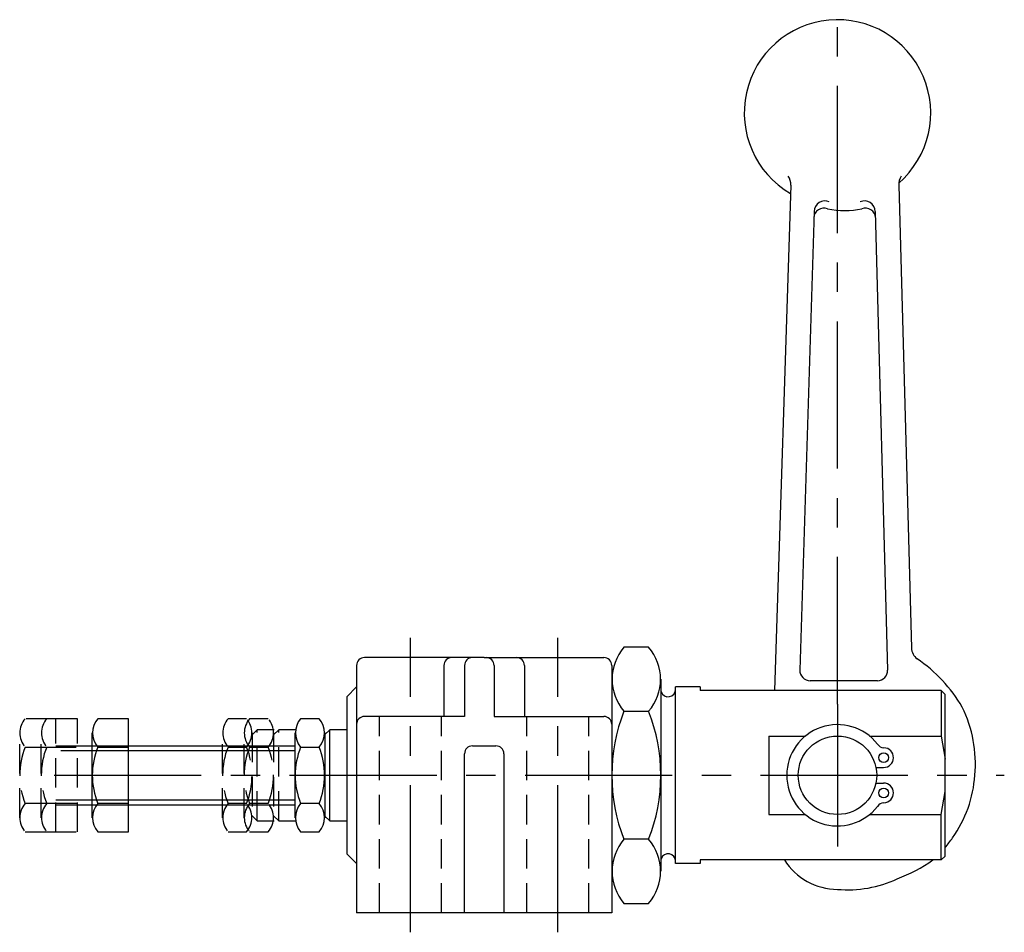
# Model space of a CAD drawing. Extents: x -470 to -369, y 174 to 267.
import ezdxf

# ---------------------------------------------------------------- set-up
doc = ezdxf.new("R2010")
doc.units = 0
doc.header["$LTSCALE"] = 12
doc.linetypes.add('CENTER', pattern=[2, 1.25, -0.25, 0.25, -0.25])
doc.linetypes.add('HIDDEN', pattern=[0.375, 0.25, -0.125])
doc.layers.get('0').update_dxf_attribs({"linetype": 'CONTINUOUS'})
for name, color, linetype in [('BRAUER-1', 1, 'CENTER'), ('BRAUER-2', 4, 'HIDDEN'), ('BRAUER-5', 4, 'HIDDEN')]:
    doc.layers.add(name, color=color, linetype=linetype)

msp = doc.modelspace()

# ---------------------------------------------------------------- linework, layer by layer
for p, q in [((-391.180255, 250.216121), (-392.824816, 198.706948)), ((-380.180567, 250.224178), (-378.877261, 203.034719)), ((-388.797757, 247.550983), (-390.256022, 200.81069)), ((-382.564541, 247.550983), (-381.317576, 200.80878)), ((-405.667181, 203.132117), (-408.169329, 203.132117)), ((-422.412105, 202.079579), (-434.618205, 202.07958)), ((-422.412105, 202.079579), (-410.212103, 202.079576)), ((-435.418205, 201.27958), (-435.418208, 176.07958)), ((-426.518204, 201.279579), (-426.518204, 196.079579)), ((-424.418205, 201.279579), (-424.418206, 196.079579)), ((-421.412103, 201.279579), (-421.412104, 196.079579)), ((-418.312105, 201.279579), (-418.312106, 196.079579)), ((-409.412103, 201.279576), (-409.412108, 176.079576)), ((-404.418255, 199.869617), (-404.418255, 180.294617)), ((-382.343493, 199.70636), (-389.202005, 199.708271)), ((-436.418205, 198.079575), (-435.418205, 199.079575)), ((-402.912105, 181.082121), (-402.912105, 199.082114)), ((-400.412105, 199.082114), (-402.912105, 199.082114)), ((-400.412105, 199.082114), (-400.412105, 198.706948)), ((-375.841249, 198.706948), (-400.412105, 198.706948)), ((-375.841249, 198.706948), (-375.841249, 194.082117)), ((-375.444986, 198.310685), (-375.841249, 198.706948)), ((-436.418205, 198.079575), (-436.418205, 182.079582)), ((-375.444986, 181.853549), (-375.444986, 198.310685)), ((-458.667465, 195.842117), (-461.791215, 195.842117)), ((-458.667465, 184.322117), (-458.667465, 195.842117)), ((-439.218715, 195.842117), (-441.116215, 195.842117)), ((-426.518204, 196.079579), (-434.618206, 196.07958)), ((-424.418206, 196.079579), (-426.518204, 196.079579)), ((-421.412104, 196.079579), (-418.312106, 196.079579)), ((-418.312106, 196.079579), (-410.212104, 196.079576)), ((-408.16933, 196.607117), (-405.667181, 196.607117)), ((-438.15392, 194.708148), (-438.668205, 194.193863)), ((-436.418205, 194.708148), (-438.15392, 194.708148)), ((-438.15392, 185.451009), (-438.15392, 194.708148)), ((-462.342465, 185.762117), (-462.342465, 194.402117)), ((-441.667465, 185.762117), (-441.667465, 194.402117)), ((-438.667465, 194.402117), (-438.667465, 185.762117)), ((-393.418196, 194.082117), (-393.418196, 186.082117)), ((-393.418196, 194.082117), (-389.686999, 194.082117)), ((-383.149394, 194.082117), (-375.841249, 194.082117)), ((-375.841249, 194.082117), (-375.444986, 191.728143)), ((-461.791215, 192.962117), (-458.667465, 192.962117)), ((-458.667465, 193.077832), (-441.667465, 193.077832)), ((-441.116215, 192.962117), (-439.218715, 192.962117)), ((-423.618203, 193.079581), (-421.212103, 193.079581)), ((-441.667465, 192.567832), (-458.667465, 192.567832)), ((-424.418208, 176.07958), (-424.418203, 192.279581)), ((-420.412103, 192.279581), (-420.412108, 176.079576)), ((-382.499013, 190.882117), (-381.710963, 190.882117)), ((-382.499013, 189.282118), (-381.710963, 189.282118)), ((-375.841248, 186.082117), (-375.444986, 188.436092)), ((-458.667465, 187.202117), (-461.791215, 187.202117)), ((-458.667465, 187.587832), (-441.667465, 187.587832)), ((-458.667465, 187.077832), (-441.667465, 187.077832)), ((-439.218715, 187.202117), (-441.116215, 187.202117)), ((-438.668205, 185.965295), (-438.15392, 185.451009)), ((-393.418196, 186.082117), (-389.686999, 186.082117)), ((-383.149394, 186.082117), (-375.841248, 186.082117)), ((-375.841248, 181.457287), (-375.841248, 186.082117)), ((-438.15392, 185.451009), (-436.418205, 185.451009)), ((-461.791215, 184.322117), (-458.667465, 184.322117)), ((-441.116215, 184.322117), (-439.218715, 184.322117)), ((-405.667181, 183.557117), (-408.16933, 183.557117)), ((-436.418205, 182.079582), (-435.418205, 181.079582)), ((-375.841248, 181.457287), (-375.444986, 181.853549)), ((-400.412105, 181.082121), (-402.912105, 181.082121)), ((-375.841248, 181.457287), (-400.412105, 181.457287)), ((-400.412105, 181.457287), (-400.412105, 181.082121)), ((-408.16933, 177.032117), (-405.667181, 177.032117)), ((-409.412108, 176.079576), (-435.418208, 176.07958))]:
    msp.add_line(p, q)
for centre, radius in [((-386.418196, 190.082117), 4), ((-381.710963, 191.882117), 0.5), ((-381.710963, 188.282118), 0.5)]:
    msp.add_circle(centre, radius)
for centre, radius, start, end in [((-386.418196, 257.582117), 9.5, 311.055818, 239.729169), ((-392.677681, 250.303952), 1.5, 356.643172, 34.249478), ((-378.682832, 250.306573), 1.5, 145.771986, 183.148875), ((-387.807027, 246.838801), 1.028571, 68.869122, 175.882775), ((-387.674462, 247.489065), 1.125, 68.084528, 176.844944), ((-383.687836, 247.489065), 1.125, 3.15505, 111.915464), ((-383.555271, 246.838801), 1.028571, 4.117217, 111.130869), ((-385.681149, 257.567628), 9.925816, 259.815439, 280.184561), ((-404.422552, 199.869617), 4.968123, 138.952333, 221.047664), ((-409.413958, 199.869617), 4.968123, 318.952339, 41.047664), ((-377.380375, 203.131324), 1.5, 183.148875, 232.195947), ((-434.618205, 201.27958), 0.8, 89.999992, 179.999992), ((-425.718204, 201.279578), 0.8, 89.999992, 179.999992), ((-423.618205, 201.279579), 0.8, 89.999992, 179.999992), ((-422.212103, 201.279579), 0.8, 359.999989, 89.999986), ((-419.112105, 201.279579), 0.8, 359.999989, 89.999986), ((-410.212103, 201.279576), 0.8, 359.999989, 89.999986), ((-386.73488, 189.498433), 15.036491, 30.012929, 55.876908), ((-389.182231, 200.782256), 1.074167, 178.483118, 268.945194), ((-382.343493, 200.734931), 1.028571, 270, 4.117217), ((-403.662105, 198.832114), 0.75, 179.999978, 200.632997), ((-403.662105, 198.832114), 0.75, 200.632997, 0), ((-385.263233, 191.271667), 12.9, 354.709058, 26.460292), ((-460.137465, 194.402117), 2.192827, 138.952333, 221.047664), ((-439.462465, 194.402117), 2.192827, 138.952333, 221.047664), ((-440.872465, 194.402117), 2.192827, 318.952339, 41.047661), ((-434.618206, 195.27958), 0.8, 89.999992, 179.999992), ((-410.212104, 195.279576), 0.8, 359.999989, 89.999986), ((-391.63514, 190.082117), 17.775124, 158.463981, 201.536019), ((-422.111371, 190.082117), 17.691439, 338.356989, 21.643014), ((-386.418196, 190.082117), 5.16576, 37.938089, 322.061889), ((-454.53309, 190.082117), 7.808635, 158.356983, 201.643014), ((-433.85809, 190.082117), 7.808635, 158.356983, 201.643017), ((-446.47684, 190.082117), 7.808635, 338.356986, 21.643014), ((-423.618203, 192.279581), 0.8, 90, 180), ((-421.212103, 192.279581), 0.8, 0, 90), ((-381.665355, 193.681539), 0.8, 211.960114, 268.548114), ((-381.710963, 191.882117), 1, 270, 88.548111), ((-384.987081, 190.967069), 12.6, 324.817225, 355.972558), ((-381.710963, 188.282118), 1, 271.451889, 90), ((-460.137465, 185.762117), 2.192827, 138.952333, 221.047664), ((-439.462465, 185.762117), 2.192827, 138.952333, 221.047664), ((-440.872465, 185.762117), 2.192827, 318.952336, 41.047664), ((-381.665355, 186.482696), 0.8, 91.451886, 148.040022), ((-384.870176, 190.741439), 12.375, 319.608242, 325.359183), ((-404.422552, 180.294617), 4.968123, 138.952333, 221.047664), ((-409.413958, 180.294617), 4.968123, 318.952339, 41.047664), ((-403.662105, 181.332121), 0.75, 159.367003, 180.000022), ((-403.662105, 181.332121), 0.75, 0, 159.367003), ((-386.418196, 184.832117), 6.375, 211.963919, 270), ((-386.352436, 195.276192), 16.862979, 290.944829, 304.967048), ((-385.377076, 190.411868), 12, 265.022758, 294.901053)]:
    msp.add_arc(centre, radius, start, end)
at = {"layer": 'BRAUER-1'}
for p, q in [((-386.418196, 197.332117), (-386.418196, 267.082117)), ((-429.915158, 174.079579), (-429.915158, 204.079579)), ((-414.915158, 174.079579), (-414.915158, 204.079579)), ((-386.418196, 197.332117), (-386.418196, 182.832117)), ((-466.244887, 190.082117), (-369.418196, 190.082117))]:
    msp.add_line(p, q, dxfattribs=at)
at = {"layer": 'BRAUER-2'}
for p, q in [((-433.065158, 176.07958), (-433.065158, 196.07958)), ((-426.765158, 176.079579), (-426.765158, 196.079579)), ((-418.065158, 176.079578), (-418.065158, 196.079579)), ((-411.765158, 176.079577), (-411.765158, 196.079577))]:
    msp.add_line(p, q, dxfattribs=at)
at = {"layer": 'BRAUER-5'}
for p, q in [((-466.067465, 195.842117), (-469.191215, 195.842117)), ((-463.867465, 195.842117), (-466.991215, 195.842117)), ((-466.067465, 184.322117), (-466.067465, 195.842117)), ((-463.867465, 184.322117), (-463.867465, 195.842117)), ((-446.618715, 195.842117), (-448.516215, 195.842117)), ((-444.418715, 195.842117), (-446.316215, 195.842117)), ((-445.55392, 194.708148), (-446.068205, 194.193863)), ((-445.55392, 185.451009), (-445.55392, 194.708148)), ((-443.818205, 194.708148), (-445.55392, 194.708148)), ((-443.35392, 194.708148), (-443.868205, 194.193863)), ((-443.35392, 185.451009), (-443.35392, 194.708148)), ((-441.618205, 194.708148), (-443.35392, 194.708148)), ((-469.742465, 185.762117), (-469.742465, 194.402117)), ((-467.542465, 185.762117), (-467.542465, 194.402117)), ((-449.067465, 185.762117), (-449.067465, 194.402117)), ((-446.867465, 185.762117), (-446.867465, 194.402117)), ((-446.067465, 194.402117), (-446.067465, 185.762117)), ((-443.867465, 194.402117), (-443.867465, 185.762117)), ((-469.191215, 192.962117), (-466.067465, 192.962117)), ((-466.991215, 192.962117), (-463.867465, 192.962117)), ((-466.067465, 193.077832), (-449.067465, 193.077832)), ((-463.867465, 193.077832), (-446.867465, 193.077832)), ((-448.516215, 192.962117), (-446.618715, 192.962117)), ((-446.316215, 192.962117), (-444.418715, 192.962117)), ((-449.067465, 192.567832), (-466.067465, 192.567832)), ((-446.867465, 192.567832), (-463.867465, 192.567832)), ((-466.067465, 187.202117), (-469.191215, 187.202117)), ((-463.867465, 187.202117), (-466.991215, 187.202117)), ((-466.067465, 187.587832), (-449.067465, 187.587832)), ((-466.067465, 187.077832), (-449.067465, 187.077832)), ((-463.867465, 187.587832), (-446.867465, 187.587832)), ((-463.867465, 187.077832), (-446.867465, 187.077832)), ((-446.618715, 187.202117), (-448.516215, 187.202117)), ((-444.418715, 187.202117), (-446.316215, 187.202117)), ((-446.068205, 185.965295), (-445.55392, 185.451009)), ((-443.868205, 185.965295), (-443.35392, 185.451009)), ((-445.55392, 185.451009), (-443.818205, 185.451009)), ((-443.35392, 185.451009), (-441.618205, 185.451009)), ((-469.191215, 184.322117), (-466.067465, 184.322117)), ((-466.991215, 184.322117), (-463.867465, 184.322117)), ((-448.516215, 184.322117), (-446.618715, 184.322117)), ((-446.316215, 184.322117), (-444.418715, 184.322117))]:
    msp.add_line(p, q, dxfattribs=at)
for centre, radius, start, end in [((-467.537465, 194.402117), 2.192827, 138.952333, 221.047664), ((-465.337465, 194.402117), 2.192827, 138.952333, 221.047664), ((-446.862465, 194.402117), 2.192827, 138.952333, 221.047664), ((-444.662465, 194.402117), 2.192827, 138.952333, 221.047664), ((-448.272465, 194.402117), 2.192827, 318.952339, 41.047661), ((-446.072465, 194.402117), 2.192827, 318.952339, 41.047661), ((-461.93309, 190.082117), 7.808635, 158.356983, 201.643014), ((-459.73309, 190.082117), 7.808635, 158.356983, 201.643014), ((-441.25809, 190.082117), 7.808635, 158.356983, 201.643017), ((-439.05809, 190.082117), 7.808635, 158.356983, 201.643017), ((-453.87684, 190.082117), 7.808635, 338.356986, 21.643014), ((-451.67684, 190.082117), 7.808635, 338.356986, 21.643014), ((-467.537465, 185.762117), 2.192827, 138.952333, 221.047664), ((-465.337465, 185.762117), 2.192827, 138.952333, 221.047664), ((-446.862465, 185.762117), 2.192827, 138.952333, 221.047664), ((-444.662465, 185.762117), 2.192827, 138.952333, 221.047664), ((-448.272465, 185.762117), 2.192827, 318.952336, 41.047664), ((-446.072465, 185.762117), 2.192827, 318.952336, 41.047664)]:
    msp.add_arc(centre, radius, start, end, dxfattribs=at)

doc.saveas('drawing.dxf')
